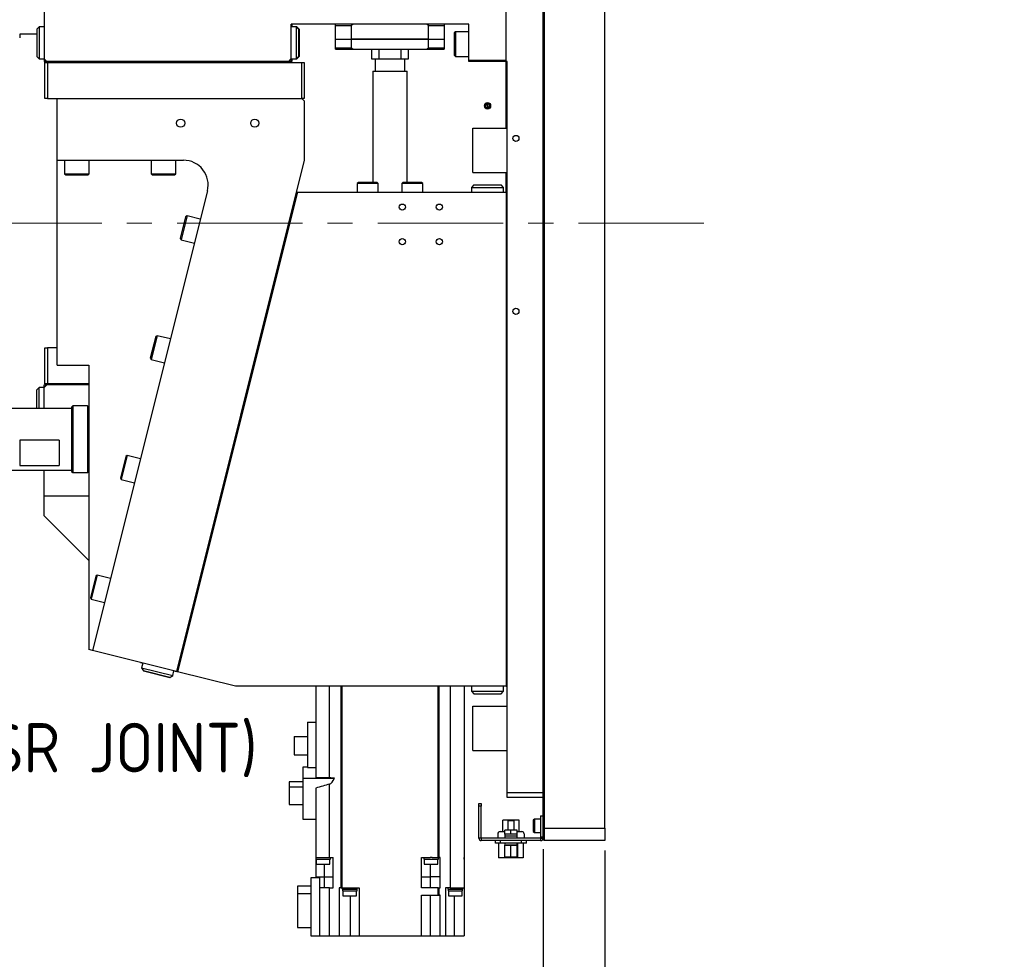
# Model space of a CAD drawing. Header units: millimetres. Extents: x -4576 to 39809, y -642 to 77172.
# Tile 19 of 42: x 486 to 586, y 108 to 203. Entities that reach past the tile are written whole.
import ezdxf
from ezdxf import colors
from ezdxf.entities.mleader import LeaderData, LeaderLine
from ezdxf.math import Vec2, Vec3

# ---------------------------------------------------------------- set-up
doc = ezdxf.new("R2010")
doc.units = ezdxf.units.MM
doc.header["$PDSIZE"] = -1
doc.linetypes.add('CENTER', pattern=[10.16, 6.35, -1.27, 1.27, -1.27])
doc.linetypes.add('CENTERX2', pattern=[20.32, 12.7, -2.54, 2.54, -2.54])
doc.layers.add('AM_5', color=3, linetype='Continuous', lineweight=25)
doc.styles.add('ACISOGDT', font='isocp.shx')
doc.styles.add('SLDTEXTSTYLE1', font='isocp.shx')
doc.styles.get("Standard").update_dxf_attribs({"font": 'isocp.shx', "height": 5})
doc.dimstyles.new('ISO-25$0', dxfattribs={"dimtxt": 4.5, "dimasz": 2.5, "dimexe": 1.25, "dimexo": 0.625, "dimtad": 1, "dimlfac": 4, "dimtxsty": 'ACISOGDT', "dimcen": 2.5, "dimadec": 0, "dimazin": 0, "dimtfac": 1, "dimtmove": 0, "dimatfit": 3, "dimfxl": 1, "dimarcsym": 0})
doc.dimstyles.new('SLDDIMSTYLE6', dxfattribs={"dimtxt": 3.5, "dimasz": 3.5, "dimexe": 0, "dimexo": 0.0625, "dimgap": 0.875, "dimtad": 3, "dimdec": 4, "dimlfac": 4, "dimzin": 12, "dimdsep": 46, "dimtxsty": 'SLDTEXTSTYLE1', "dimsah": 1, "dimcen": 0.09, "dimazin": 3, "dimtfac": 1, "dimtofl": 0, "dimtmove": 0, "dimatfit": 3, "dimfxl": 1, "dimfrac": 2, "dimtolj": 1, "dimtzin": 12, "dimarcsym": 0})

# ---------------------------------------------------------------- blocks, each defined once
blk = doc.blocks.new('*D49')
at = {"layer": 'AM_5', "color": 0, "lineweight": -2, "transparency": 16777216}
for p, q in [((538.954, 119.285), (538.954, 88.398)), ((545.204, 119.16), (545.204, 88.398)), ((535.652, 89.398), (532.35, 89.398)), ((538.954, 89.398), (545.204, 89.398)), ((548.506, 89.398), (558.94, 89.398))]:
    blk.add_line(p, q, dxfattribs=at)
at = {"layer": 'AM_5', "color": 0, "transparency": 16777216}
for points in [[(535.652, 89.949), (535.652, 88.848), (538.954, 89.398)], [(548.506, 89.949), (548.506, 88.848), (545.204, 89.398)]]:
    blk.add_solid(points, dxfattribs=at)
at = {"layer": 'Defpoints', "color": 0, "transparency": 16777216}
for p in [(538.954, 120.285), (545.204, 120.16), (545.204, 89.398)]:
    blk.add_point(p, dxfattribs=at)
at = {"layer": 'AM_5', "color": 0, "transparency": 16777216, "insert": (555.374, 92.673), "char_height": 3.5, "attachment_point": 5, "style": 'ACISOGDT'}
blk.add_mtext('25', dxfattribs=at)
blk = doc.blocks.new('_D_16')
at = {"color": 0, "lineweight": -2, "transparency": 16777216}
for p, q in [((340.95524, 221.38541), (340.95524, 235.33488)), ((316.90118, 168.68529), (295.26203, 156.19192))]:
    blk.add_line(p, q, dxfattribs=at)
blk.add_arc((340.95524, 182.57291), 52.76197, 93.80145, 206.19855, dxfattribs=at)
at = {"color": 0, "transparency": 16777216}
for points in [[(337.43782, 235.80181), (337.47652, 234.63578), (340.95524, 235.33488)], [(294.12811, 159.55414), (293.09895, 159.00464), (295.26203, 156.19192)]]:
    blk.add_solid(points, dxfattribs=at)
at = {"layer": 'Defpoints', "color": 0, "transparency": 16777216}
for p in [(307.0405, 222.99092), (340.95524, 221.32291), (340.95524, 182.57291), (316.95531, 168.71654), (340.95524, 143.82291)]:
    blk.add_point(p, dxfattribs=at)
at = {"color": 0, "lineweight": 15, "transparency": 16777216, "insert": (292.98872, 210.26639), "char_height": 3.5, "attachment_point": 5, "rotation": 60, "style": 'SLDTEXTSTYLE1'}
blk.add_mtext('\\A1;120°', dxfattribs=at)
blk = doc.blocks.new('_D_17')
at = {"color": 0, "lineweight": -2, "transparency": 16777216}
for p, q in [((316.90118, 168.68529), (295.26203, 156.19192)), ((365.00937, 168.68525), (386.64846, 156.19192))]:
    blk.add_line(p, q, dxfattribs=at)
blk.add_arc((340.95524, 182.57291), 52.76198, 213.80145, 326.19855, dxfattribs=at)
at = {"color": 0, "transparency": 16777216}
for points in [[(296.61637, 152.91228), (297.60683, 153.5288), (295.26203, 156.19192)], [(384.30365, 153.5288), (385.29411, 152.91228), (386.64846, 156.19192)]]:
    blk.add_solid(points, dxfattribs=at)
at = {"layer": 'Defpoints', "color": 0, "transparency": 16777216}
for p in [(340.95524, 182.57291), (340.95524, 182.57291), (316.95531, 168.71654), (364.95524, 168.7165), (322.90958, 132.99287)]:
    blk.add_point(p, dxfattribs=at)
at = {"color": 0, "lineweight": 15, "transparency": 16777216, "insert": (340.95524, 132.43593), "char_height": 3.5, "attachment_point": 5, "style": 'SLDTEXTSTYLE1'}
blk.add_mtext('\\A1;120°', dxfattribs=at)
blk = doc.blocks.new('*D126')
at = {"layer": 'AM_5', "color": 0, "lineweight": -2, "transparency": 16777216}
for p, q in [((452.717, 119.286), (452.717, 77.399)), ((545.204, 119.16), (545.204, 77.399)), ((456.019, 78.399), (541.902, 78.399))]:
    blk.add_line(p, q, dxfattribs=at)
at = {"layer": 'AM_5', "color": 0, "transparency": 16777216}
for points in [[(456.019, 78.949), (456.019, 77.848), (452.717, 78.399)], [(541.902, 78.949), (541.902, 77.848), (545.204, 78.399)]]:
    blk.add_solid(points, dxfattribs=at)
at = {"layer": 'Defpoints', "color": 0, "transparency": 16777216}
for p in [(452.717, 120.286), (545.204, 120.16), (545.204, 78.399)]:
    blk.add_point(p, dxfattribs=at)
at = {"layer": 'AM_5', "color": 0, "transparency": 16777216, "insert": (498.96, 81.673), "char_height": 3.5, "attachment_point": 5, "style": 'ACISOGDT'}
blk.add_mtext('370{\\Fisocp,extfont|c128;（原点）}', dxfattribs=at)
blk = doc.blocks.new('TIL3Z-2004PR')
at = {"color": 0, "lineweight": 15}
for base, line1, line2, picture, middle in [((307.040501, 222.990924), ((340.955243, 221.322907), (340.955243, 143.822907)), ((316.955311, 168.71654), (340.955243, 182.572907)), '_D_16', (295.262034, 208.953894)), ((322.909584, 132.992867), ((316.955311, 168.71654), (340.955243, 182.572907)), ((340.955243, 182.572907), (364.955243, 168.716501)), '_D_17', (340.955243, 129.81093))]:
    dim = blk.add_angular_dim_2l(base=base, line1=line1, line2=line2, dimstyle='SLDDIMSTYLE6', dxfattribs=at)
    dim.commit()
    dim.dimension.update_dxf_attribs({"geometry": picture, "text_midpoint": middle, "dimtype": 130})

msp = doc.modelspace()

# ---------------------------------------------------------------- linework, layer by layer
at = {"color": 7, "linetype": 'Continuous', "lineweight": 25}
for p, q in [((538.954, 121.462), (538.954, 243.859)), ((539.079, 243.91), (539.079, 121.41)), ((545.204, 121.41), (545.204, 243.91)), ((535.204, 199.035), (535.204, 226.535)), ((488.454, 210.285), (488.454, 199.285)), ((487.954, 202.535), (487.704, 202.285)), ((488.454, 202.535), (487.954, 202.535)), ((487.954, 202.535), (487.954, 199.285)), ((531.454, 202.785), (513.454, 202.785)), ((513.454, 199.285), (513.454, 202.785)), ((513.954, 202.535), (513.454, 202.535)), ((513.517, 202.785), (513.517, 202.535)), ((514.017, 202.535), (513.954, 202.535)), ((514.204, 202.285), (513.954, 202.535)), ((513.954, 202.535), (513.954, 199.285)), ((514.267, 202.285), (514.017, 202.535)), ((514.017, 202.535), (514.017, 202.473)), ((517.954, 202.66), (517.954, 202.785)), ((517.954, 202.66), (519.541, 202.66)), ((517.954, 201.29), (517.954, 202.66)), ((519.761, 202.785), (519.541, 202.66)), ((519.541, 202.66), (519.541, 201.29)), ((527.367, 202.66), (527.148, 202.785)), ((527.367, 201.29), (527.367, 202.66)), ((527.367, 202.66), (528.954, 202.66)), ((528.954, 202.785), (528.954, 202.66)), ((528.954, 202.66), (528.954, 201.29)), ((531.454, 199.16), (531.454, 202.785)), ((487.704, 201.785), (485.967, 201.785)), ((485.967, 201.785), (485.967, 201.41)), ((487.704, 202.285), (487.704, 199.535)), ((514.204, 202.285), (514.204, 199.535)), ((514.267, 202.285), (514.267, 199.535)), ((530.079, 202.035), (529.954, 201.91)), ((529.954, 201.91), (529.954, 199.66)), ((531.454, 202.035), (530.079, 202.035)), ((530.079, 202.035), (530.079, 199.535)), ((517.954, 201.29), (519.541, 201.29)), ((517.954, 200.41), (517.954, 201.285)), ((517.954, 201.285), (519.541, 201.285)), ((517.954, 200.41), (519.541, 200.41)), ((517.954, 200.285), (517.954, 200.41)), ((517.957, 201.29), (517.957, 201.285)), ((519.541, 201.29), (527.367, 201.29)), ((519.541, 201.285), (519.541, 200.41)), ((527.367, 201.285), (519.541, 201.285)), ((519.541, 200.41), (519.761, 200.285)), ((519.546, 201.285), (519.546, 201.29)), ((527.148, 200.285), (527.367, 200.41)), ((527.362, 201.29), (527.362, 201.285)), ((527.367, 201.29), (528.954, 201.29)), ((527.367, 200.41), (527.367, 201.285)), ((527.367, 201.285), (528.954, 201.285)), ((527.367, 200.41), (528.954, 200.41)), ((528.952, 201.285), (528.952, 201.29)), ((528.954, 201.285), (528.954, 200.41)), ((528.954, 200.41), (528.954, 200.285)), ((487.704, 199.535), (487.954, 199.285)), ((513.954, 199.285), (514.204, 199.535)), ((514.017, 199.285), (514.267, 199.535)), ((517.954, 200.285), (519.761, 200.285)), ((519.761, 200.285), (527.148, 200.285)), ((521.579, 200.285), (521.579, 199.285)), ((522.329, 200.285), (522.329, 199.285)), ((524.579, 199.285), (524.579, 200.285)), ((525.329, 199.285), (525.329, 200.285)), ((527.148, 200.285), (528.954, 200.285)), ((529.954, 199.66), (530.079, 199.535)), ((530.079, 199.535), (531.454, 199.535)), ((487.954, 199.285), (488.454, 199.285)), ((488.454, 199.285), (488.454, 199.035)), ((488.454, 199.285), (488.704, 199.035)), ((488.704, 199.035), (488.454, 199.035)), ((488.517, 198.91), (488.517, 199.035)), ((488.517, 195.285), (488.517, 198.91)), ((488.517, 198.91), (488.767, 198.91)), ((513.204, 199.035), (488.704, 199.035)), ((488.767, 198.91), (488.767, 195.285)), ((488.767, 198.91), (514.517, 198.91)), ((511.017, 198.91), (511.017, 199.035)), ((513.204, 199.035), (513.454, 199.285)), ((513.454, 199.035), (513.204, 199.035)), ((513.454, 199.285), (513.954, 199.285)), ((513.454, 199.285), (513.454, 199.035)), ((513.517, 199.035), (513.454, 199.035)), ((513.517, 199.285), (513.517, 199.035)), ((513.954, 199.285), (514.017, 199.285)), ((514.017, 199.348), (514.017, 199.285)), ((514.517, 195.285), (514.517, 198.91)), ((514.517, 198.91), (514.767, 198.91)), ((514.767, 198.91), (514.767, 195.285)), ((521.579, 199.285), (522.329, 199.285)), ((521.954, 199.285), (521.954, 198.035)), ((522.329, 199.285), (523.454, 199.285)), ((523.454, 199.285), (524.579, 199.285)), ((524.579, 199.285), (525.329, 199.285)), ((524.954, 198.035), (524.954, 199.285)), ((531.454, 199.16), (535.204, 199.16)), ((531.454, 199.035), (531.454, 199.16)), ((535.204, 199.035), (531.454, 199.035)), ((535.204, 192.285), (535.204, 199.035)), ((535.329, 199.035), (535.204, 199.035)), ((535.329, 125.035), (535.329, 199.035)), ((521.704, 198.035), (521.704, 186.785)), ((521.704, 198.035), (523.454, 198.035)), ((523.454, 198.035), (525.204, 198.035)), ((525.204, 186.785), (525.204, 198.035)), ((488.767, 195.285), (488.517, 195.285)), ((488.767, 195.285), (514.517, 195.285)), ((489.767, 189.035), (489.767, 195.285)), ((489.767, 195.285), (514.517, 195.285)), ((514.767, 195.285), (514.517, 195.285)), ((514.767, 195.035), (514.517, 195.285)), ((514.767, 195.035), (514.767, 189.035)), ((533.113, 194.535), (533.221, 194.723)), ((533.221, 194.348), (533.113, 194.535)), ((533.221, 194.723), (533.437, 194.723)), ((533.329, 194.834), (533.329, 194.848)), ((533.329, 194.535), (533.329, 194.723)), ((533.329, 194.535), (533.329, 194.348)), ((533.437, 194.723), (533.546, 194.535)), ((533.546, 194.535), (533.437, 194.348)), ((533.437, 194.348), (533.221, 194.348)), ((533.329, 194.237), (533.329, 194.223)), ((531.829, 187.785), (531.829, 192.285)), ((531.829, 192.285), (535.329, 192.285)), ((489.767, 189.035), (502.545, 189.035)), ((489.767, 168.285), (489.767, 189.035)), ((490.517, 189.035), (490.517, 187.66)), ((493.017, 187.66), (493.017, 189.035)), ((499.267, 189.035), (499.267, 187.66)), ((501.767, 187.66), (501.767, 189.035)), ((514.767, 189.035), (501.829, 137.285)), ((490.517, 187.66), (490.642, 187.535)), ((490.517, 187.66), (493.017, 187.66)), ((490.642, 187.535), (492.892, 187.535)), ((492.892, 187.535), (493.017, 187.66)), ((499.267, 187.66), (499.392, 187.535)), ((499.267, 187.66), (501.767, 187.66)), ((499.392, 187.535), (501.642, 187.535)), ((501.642, 187.535), (501.767, 187.66)), ((531.829, 187.785), (535.329, 187.785)), ((535.204, 185.785), (535.204, 187.785)), ((520.267, 186.785), (520.142, 186.66)), ((520.142, 186.66), (520.142, 185.785)), ((522.267, 186.66), (520.142, 186.66)), ((522.142, 186.785), (520.267, 186.785)), ((522.267, 186.66), (522.142, 186.785)), ((522.267, 185.785), (522.267, 186.66)), ((524.767, 186.785), (524.642, 186.66)), ((524.642, 186.66), (524.642, 185.785)), ((526.767, 186.66), (524.642, 186.66)), ((526.642, 186.785), (524.767, 186.785)), ((526.767, 186.66), (526.642, 186.785)), ((526.767, 185.785), (526.767, 186.66)), ((531.954, 186.535), (531.704, 186.285)), ((531.954, 186.535), (534.704, 186.535)), ((531.954, 186.535), (534.704, 186.535)), ((534.954, 186.285), (534.704, 186.535)), ((504.971, 185.929), (493.34, 139.408)), ((514.083, 185.785), (501.949, 137.248)), ((513.954, 185.785), (514.083, 185.785)), ((514.083, 185.785), (535.204, 185.785)), ((531.704, 186.285), (531.704, 185.785)), ((531.704, 186.285), (534.954, 186.285)), ((534.954, 185.785), (534.954, 186.285)), ((535.204, 185.785), (535.204, 135.785)), ((535.204, 185.785), (535.329, 185.785)), ((502.769, 183.307), (502.223, 181.124)), ((502.921, 183.398), (502.314, 180.972)), ((502.921, 183.398), (502.769, 183.307)), ((504.255, 183.064), (502.921, 183.398)), ((502.223, 181.124), (502.314, 180.972)), ((502.314, 180.972), (503.648, 180.639)), ((499.737, 171.18), (499.192, 168.997)), ((499.889, 171.271), (499.283, 168.845)), ((499.889, 171.271), (499.737, 171.18)), ((501.223, 170.937), (499.889, 171.271)), ((488.517, 166.41), (488.517, 170.035)), ((488.517, 170.035), (488.767, 170.035)), ((488.767, 170.035), (488.767, 166.41)), ((489.767, 170.035), (488.767, 170.035)), ((499.192, 168.997), (499.283, 168.845)), ((499.283, 168.845), (500.617, 168.512)), ((489.767, 168.285), (492.967, 168.285)), ((492.967, 168.285), (492.967, 139.501)), ((487.954, 166.035), (487.704, 165.785)), ((487.704, 163.91), (487.704, 165.785)), ((488.454, 166.035), (487.954, 166.035)), ((487.954, 163.91), (487.954, 166.035)), ((488.454, 166.035), (488.454, 166.285)), ((488.454, 166.285), (488.704, 166.285)), ((488.704, 166.285), (488.454, 166.035)), ((488.454, 163.91), (488.454, 166.035)), ((488.767, 166.41), (488.517, 166.41)), ((488.517, 166.41), (488.517, 166.285)), ((492.967, 166.285), (488.704, 166.285)), ((492.967, 166.41), (488.767, 166.41)), ((491.217, 163.91), (484.842, 163.91)), ((491.342, 164.16), (491.217, 164.035)), ((491.217, 164.035), (491.217, 157.535)), ((492.842, 164.16), (491.342, 164.16)), ((491.342, 164.16), (491.342, 159.089)), ((492.967, 164.035), (492.842, 164.16)), ((492.842, 164.16), (492.842, 157.41)), ((489.967, 160.696), (485.967, 160.696)), ((485.967, 160.696), (485.967, 158.125)), ((489.967, 160.696), (489.967, 158.125)), ((491.342, 159.089), (491.342, 157.41)), ((496.706, 159.053), (496.16, 156.87)), ((496.857, 159.144), (496.251, 156.719)), ((496.857, 159.144), (496.706, 159.053)), ((498.191, 158.81), (496.857, 159.144)), ((484.842, 157.66), (491.217, 157.66)), ((485.967, 158.125), (489.967, 158.125)), ((488.454, 155.035), (488.454, 157.66)), ((491.217, 157.535), (491.342, 157.41)), ((492.842, 157.41), (492.967, 157.535)), ((491.342, 157.41), (492.842, 157.41)), ((496.16, 156.87), (496.251, 156.719)), ((496.251, 156.719), (497.585, 156.385)), ((492.967, 155.035), (488.454, 155.035)), ((488.454, 153.035), (488.454, 155.035)), ((488.454, 153.035), (492.967, 148.523)), ((493.674, 146.926), (493.128, 144.743)), ((493.826, 147.017), (493.219, 144.592)), ((493.826, 147.017), (493.674, 146.926)), ((495.159, 146.684), (493.826, 147.017)), ((493.128, 144.743), (493.219, 144.592)), ((493.219, 144.592), (494.553, 144.258)), ((493.34, 139.408), (492.967, 139.501)), ((501.829, 137.285), (493.34, 139.408)), ((498.191, 138.195), (498.189, 138.188)), ((498.189, 138.188), (498.432, 138.127)), ((498.312, 137.649), (498.311, 137.642)), ((498.311, 137.642), (498.493, 137.339)), ((498.311, 137.642), (498.318, 137.64)), ((498.434, 138.134), (498.312, 137.649)), ((498.312, 137.649), (498.494, 137.346)), ((498.312, 137.649), (501.465, 136.861)), ((498.434, 138.134), (498.432, 138.127)), ((501.16, 136.672), (498.493, 137.339)), ((498.493, 137.339), (501.16, 136.672)), ((498.494, 137.346), (501.162, 136.679)), ((501.16, 136.672), (501.464, 136.854)), ((501.162, 136.679), (501.465, 136.861)), ((501.456, 136.856), (501.464, 136.854)), ((501.464, 136.854), (501.465, 136.861)), ((501.465, 136.861), (501.587, 137.346)), ((501.587, 137.346), (501.585, 137.339)), ((501.585, 137.339), (501.827, 137.278)), ((501.827, 137.278), (501.779, 137.29)), ((501.829, 137.285), (501.827, 137.278)), ((501.949, 137.248), (501.827, 137.278)), ((507.799, 135.785), (501.949, 137.248)), ((535.204, 135.785), (507.799, 135.785)), ((515.954, 135.785), (515.954, 126.53)), ((517.344, 126.506), (517.344, 135.785)), ((518.465, 135.785), (518.465, 115.385)), ((518.564, 135.785), (518.564, 115.385)), ((528.344, 118.46), (528.344, 135.785)), ((528.444, 118.46), (528.444, 135.785)), ((529.564, 135.785), (529.564, 115.385)), ((530.954, 135.785), (530.954, 115.385)), ((531.704, 135.785), (531.704, 135.285)), ((534.954, 135.285), (534.954, 135.785)), ((535.204, 135.785), (535.329, 135.785)), ((531.704, 135.285), (531.954, 135.035)), ((531.704, 135.285), (534.954, 135.285)), ((531.954, 135.035), (534.704, 135.035)), ((534.704, 135.035), (534.954, 135.285)), ((531.829, 129.285), (531.829, 133.785)), ((531.829, 133.785), (535.329, 133.785)), ((515.104, 132.135), (515.104, 127.548)), ((515.104, 132.135), (515.954, 132.135)), ((513.754, 130.692), (513.754, 128.829)), ((513.754, 130.692), (515.104, 130.692)), ((513.754, 128.829), (515.104, 128.829)), ((531.829, 129.285), (535.329, 129.285)), ((515.104, 127.581), (514.629, 127.581)), ((514.629, 127.581), (514.629, 126.472)), ((515.104, 127.548), (515.954, 127.548)), ((513.254, 126.12), (513.254, 125.612)), ((514.629, 126.12), (513.254, 126.12)), ((513.254, 125.612), (514.629, 125.612)), ((513.254, 125.612), (513.254, 123.801)), ((514.629, 126.472), (517.836, 126.472)), ((514.629, 126.472), (514.629, 122.34)), ((517.344, 126.506), (515.954, 126.53)), ((517.344, 118.46), (517.344, 125.886)), ((515.954, 125.47), (515.954, 118.46)), ((535.329, 125.035), (538.954, 125.035)), ((535.329, 124.535), (535.329, 125.035)), ((513.254, 123.801), (514.629, 123.801)), ((532.454, 123.66), (532.454, 123.91)), ((532.454, 123.91), (532.704, 123.91)), ((532.704, 123.66), (532.454, 123.66)), ((532.454, 120.41), (532.454, 123.66)), ((532.704, 123.91), (532.704, 123.66)), ((532.704, 120.41), (532.704, 123.66)), ((538.954, 124.535), (535.329, 124.535)), ((538.704, 122.66), (538.954, 122.66)), ((538.704, 122.66), (538.704, 120.535)), ((514.629, 122.34), (515.954, 122.34)), ((536.539, 122.239), (534.87, 122.239)), ((534.87, 121.085), (534.87, 122.239)), ((535.429, 122.21), (535.379, 122.16)), ((535.379, 122.16), (535.379, 121.21)), ((536.029, 122.16), (535.379, 122.16)), ((535.429, 122.21), (535.979, 122.21)), ((536.029, 122.16), (535.979, 122.21)), ((536.029, 121.21), (536.029, 122.16)), ((536.539, 121.085), (536.539, 122.239)), ((538.079, 122.348), (537.954, 122.223)), ((537.954, 122.223), (537.954, 121.942)), ((537.954, 121.942), (537.954, 121.098)), ((538.704, 122.348), (538.079, 122.348)), ((538.079, 122.348), (538.079, 122.004)), ((538.079, 122.004), (538.079, 120.973)), ((534.367, 120.835), (534.367, 120.41)), ((534.617, 121.085), (535.079, 121.085)), ((535.079, 120.81), (535.079, 121.21)), ((535.704, 121.21), (535.079, 121.21)), ((535.079, 120.81), (535.079, 120.61)), ((535.704, 120.81), (535.079, 120.81)), ((535.704, 120.81), (535.704, 121.21)), ((536.329, 121.21), (535.704, 121.21)), ((536.329, 120.81), (535.704, 120.81)), ((536.329, 120.81), (536.329, 121.21)), ((536.329, 121.085), (536.792, 121.085)), ((536.329, 120.61), (536.329, 120.81)), ((537.042, 120.835), (537.042, 120.41)), ((537.954, 121.098), (538.079, 120.973)), ((538.079, 120.973), (538.704, 120.973)), ((538.954, 121.462), (539.079, 121.41)), ((538.954, 120.285), (538.954, 121.462)), ((539.079, 121.41), (539.079, 120.16)), ((539.079, 121.41), (545.204, 121.41)), ((545.204, 121.41), (545.204, 120.16)), ((532.704, 120.41), (532.454, 120.41)), ((532.704, 120.41), (532.704, 120.16)), ((538.704, 120.41), (532.704, 120.41)), ((538.704, 120.16), (532.704, 120.16)), ((534.129, 119.91), (534.129, 120.16)), ((534.629, 119.91), (534.129, 119.91)), ((534.454, 119.91), (534.454, 118.41)), ((534.629, 119.91), (534.629, 120.16)), ((536.779, 119.91), (534.629, 119.91)), ((535.079, 120.61), (535.079, 120.41)), ((536.329, 120.61), (535.079, 120.61)), ((535.079, 119.91), (535.079, 119.71)), ((535.079, 119.71), (535.392, 119.71)), ((535.079, 118.566), (535.079, 119.655)), ((536.329, 119.71), (535.389, 119.71)), ((535.704, 119.655), (535.392, 119.71)), ((535.392, 119.71), (536.017, 119.71)), ((535.704, 118.566), (535.704, 119.655)), ((536.329, 119.655), (536.017, 119.71)), ((536.017, 119.71), (536.329, 119.71)), ((536.329, 120.41), (536.329, 120.61)), ((536.329, 119.71), (536.329, 119.91)), ((536.329, 118.566), (536.329, 119.655)), ((536.37, 119.91), (536.37, 118.41)), ((536.779, 119.91), (536.779, 120.16)), ((537.279, 119.91), (536.779, 119.91)), ((536.954, 119.91), (536.954, 118.41)), ((537.279, 119.91), (537.279, 120.16)), ((538.704, 120.535), (538.954, 120.535)), ((538.704, 120.535), (538.704, 120.41)), ((538.704, 120.41), (538.954, 120.41)), ((538.704, 120.41), (538.704, 120.16)), ((538.954, 120.285), (539.079, 120.16)), ((545.204, 120.16), (539.079, 120.16)), ((515.945, 118.46), (515.945, 118.285)), ((515.954, 118.46), (515.945, 118.46)), ((515.945, 118.285), (516.683, 118.285)), ((515.954, 118.46), (517.344, 118.46)), ((515.954, 118.285), (515.954, 116.51)), ((515.995, 118.285), (515.995, 117.785)), ((515.995, 117.785), (516.683, 117.785)), ((516.683, 118.285), (517.42, 118.285)), ((516.683, 117.785), (517.37, 117.785)), ((516.832, 116.51), (516.832, 117.785)), ((517.344, 118.46), (517.707, 118.46)), ((517.37, 117.785), (517.37, 118.285)), ((517.42, 118.285), (517.42, 118.46)), ((517.707, 116.51), (517.707, 118.46)), ((526.653, 116.51), (526.653, 118.46)), ((526.653, 118.46), (527.507, 118.46)), ((526.882, 118.46), (526.882, 118.285)), ((526.882, 118.285), (527.62, 118.285)), ((526.932, 118.285), (526.932, 117.785)), ((526.932, 117.785), (527.62, 117.785)), ((527.733, 118.46), (527.507, 118.46)), ((527.528, 117.785), (527.528, 116.51)), ((527.62, 118.285), (528.357, 118.285)), ((527.62, 117.785), (528.307, 117.785)), ((527.733, 118.46), (528.344, 118.46)), ((528.307, 117.785), (528.307, 118.285)), ((528.344, 118.46), (528.444, 118.46)), ((528.357, 118.285), (528.357, 118.46)), ((528.525, 118.46), (528.444, 118.46)), ((528.525, 116.51), (528.525, 118.46)), ((530.963, 118.46), (530.954, 118.46)), ((530.954, 118.285), (530.963, 118.285)), ((530.963, 118.285), (530.963, 118.46)), ((535.285, 118.41), (534.454, 118.41)), ((535.079, 118.566), (535.392, 118.51)), ((535.079, 118.51), (535.392, 118.51)), ((535.285, 118.51), (535.285, 118.41)), ((536.37, 118.41), (535.285, 118.41)), ((535.392, 118.51), (536.017, 118.51)), ((535.704, 118.566), (536.017, 118.51)), ((536.017, 118.51), (536.329, 118.51)), ((536.954, 118.41), (536.37, 118.41)), ((515.454, 116.385), (515.454, 110.51)), ((516.329, 116.385), (515.454, 116.385)), ((515.954, 116.51), (515.954, 116.385)), ((515.954, 116.51), (516.828, 116.51)), ((516.329, 116.385), (516.329, 110.51)), ((516.828, 115.385), (516.828, 116.51)), ((516.828, 116.51), (517.703, 116.51)), ((517.703, 115.385), (517.703, 116.51)), ((517.703, 116.51), (517.707, 116.51)), ((526.653, 116.51), (526.654, 116.51)), ((526.654, 115.385), (526.654, 116.51)), ((526.654, 116.51), (527.529, 116.51)), ((527.529, 116.51), (527.529, 115.385)), ((528.524, 116.51), (527.529, 116.51)), ((528.524, 115.385), (528.524, 116.51)), ((528.524, 116.51), (528.525, 116.51)), ((514.079, 115.56), (514.079, 114.817)), ((515.454, 115.56), (514.079, 115.56)), ((514.079, 114.817), (514.079, 111.36)), ((514.079, 114.817), (515.454, 114.817)), ((517.344, 115.385), (516.329, 115.385)), ((517.344, 110.51), (517.344, 115.385)), ((517.344, 115.385), (517.703, 115.385)), ((518.327, 115.385), (518.327, 110.51)), ((518.465, 115.385), (518.327, 115.385)), ((518.465, 115.385), (518.564, 115.385)), ((518.564, 115.385), (520.329, 115.385)), ((518.63, 115.385), (518.63, 115.26)), ((518.63, 115.26), (519.38, 115.26)), ((518.643, 115.26), (518.643, 115.085)), ((518.643, 115.085), (519.38, 115.085)), ((518.693, 115.085), (518.693, 114.585)), ((519.38, 115.26), (520.13, 115.26)), ((519.38, 115.085), (520.118, 115.085)), ((520.068, 114.585), (520.068, 115.085)), ((520.118, 115.085), (520.118, 115.26)), ((520.13, 115.26), (520.13, 115.385)), ((520.329, 115.385), (520.329, 110.51)), ((528.344, 115.385), (526.654, 115.385)), ((528.344, 114.635), (528.344, 115.385)), ((528.344, 115.385), (528.444, 115.385)), ((528.444, 114.635), (528.444, 115.385)), ((528.444, 115.385), (528.524, 115.385)), ((529.564, 115.385), (529.079, 115.385)), ((529.079, 115.385), (529.079, 110.51)), ((529.326, 115.385), (529.326, 115.26)), ((529.326, 115.26), (530.076, 115.26)), ((529.339, 115.26), (529.339, 115.085)), ((529.339, 115.085), (530.076, 115.085)), ((529.389, 115.085), (529.389, 114.585)), ((529.564, 115.385), (530.954, 115.385)), ((530.076, 115.26), (530.826, 115.26)), ((530.076, 115.085), (530.814, 115.085)), ((530.764, 114.585), (530.764, 115.085)), ((530.814, 115.085), (530.814, 115.26)), ((530.826, 115.26), (530.826, 115.385)), ((530.954, 115.385), (530.954, 110.51)), ((518.693, 114.585), (519.38, 114.585)), ((519.38, 114.585), (520.068, 114.585)), ((519.454, 110.51), (519.454, 114.585)), ((526.654, 114.635), (528.344, 114.635)), ((526.654, 110.51), (526.654, 114.635)), ((527.529, 114.635), (527.529, 110.51)), ((528.344, 114.635), (528.444, 114.635)), ((528.524, 114.635), (528.444, 114.635)), ((528.524, 110.51), (528.524, 114.635)), ((529.389, 114.585), (530.076, 114.585)), ((529.954, 114.585), (529.954, 110.51)), ((530.076, 114.585), (530.764, 114.585)), ((514.079, 111.36), (515.454, 111.36)), ((515.454, 110.51), (516.329, 110.51)), ((516.329, 110.51), (517.344, 110.51)), ((517.344, 110.51), (518.327, 110.51)), ((518.327, 110.51), (519.454, 110.51)), ((519.454, 110.51), (520.329, 110.51)), ((520.329, 110.51), (526.654, 110.51)), ((526.654, 110.51), (527.529, 110.51)), ((527.529, 110.51), (528.524, 110.51)), ((528.524, 110.51), (529.079, 110.51)), ((529.079, 110.51), (529.954, 110.51)), ((529.954, 110.51), (530.954, 110.51))]:
    msp.add_line(p, q, dxfattribs=at)
at = {"color": 7, "linetype": 'CENTERX2', "lineweight": 18}
msp.add_line((555.236, 182.661), (447.088, 182.661), dxfattribs=at)
at = {"color": 7, "linetype": 'Continuous', "lineweight": 25}
for centre, radius in [((533.329, 194.535), 0.312), ((502.267, 192.785), 0.412), ((509.767, 192.785), 0.412), ((536.204, 191.235), 0.312), ((524.704, 184.285), 0.312), ((528.454, 184.285), 0.312), ((524.704, 180.785), 0.312), ((528.454, 180.785), 0.312), ((536.204, 173.735), 0.312)]:
    msp.add_circle(centre, radius, dxfattribs=at)
for centre, radius, start, end in [((533.329, 194.535), 0.298, 90, 270), ((533.329, 194.535), 0.188, 150, 210), ((533.329, 194.535), 0.187, 90, 150), ((533.329, 194.535), 0.188, 210, 270), ((533.329, 194.535), 0.298, 270, 90), ((533.329, 194.535), 0.187, 30, 90), ((533.329, 194.535), 0.188, 270, 330), ((533.329, 194.535), 0.188, 330, 30), ((502.545, 186.535), 2.5, 345.96376, 90), ((534.617, 120.835), 0.25, 90, 180), ((536.792, 120.835), 0.25, 360, 90), ((532.704, 120.41), 0.25, 180, 270), ((538.704, 120.41), 0.25, 270, 0)]:
    msp.add_arc(centre, radius, start, end, dxfattribs=at)
for centre, major_axis, start_param, end_param in [((523.454, -269), (0, 395.705), 0.06436, 0.07903), ((517.267, 126.219), (1.2, 0), 1.077184, 1.506437), ((517.267, 130.874), (0, 4.998), 3.205953, 3.63523)]:
    msp.add_ellipse(centre, major_axis=major_axis, ratio=0.240079, start_param=start_param, end_param=end_param, dxfattribs=at)
for points, knots in [([(535.392, 119.71), (535.384, 119.71), (535.279, 119.71), (535.175, 119.681), (535.079, 119.655)], [0, 0, 0, 0, 0.070139, 1, 1, 1, 1]), ([(535.079, 119.655), (535.079, 119.662), (535.079, 119.695), (535.079, 119.704), (535.079, 119.71)], [0, 0, 0, 0, 0.230539, 1, 1, 1, 1]), ([(536.017, 119.71), (536.009, 119.71), (535.904, 119.71), (535.8, 119.681), (535.704, 119.655)], [0, 0, 0, 0, 0.070139, 1, 1, 1, 1]), ([(536.329, 119.71), (536.329, 119.704), (536.329, 119.695), (536.329, 119.662), (536.329, 119.655)], [0, 0, 0, 0, 0.769461, 1, 1, 1, 1]), ([(535.079, 118.51), (535.079, 118.517), (535.079, 118.526), (535.079, 118.559), (535.079, 118.566)], [0, 0, 0, 0, 0.769461, 1, 1, 1, 1]), ([(535.392, 118.51), (535.399, 118.51), (535.505, 118.511), (535.608, 118.54), (535.704, 118.566)], [0, 0, 0, 0, 0.070139, 1, 1, 1, 1]), ([(536.017, 118.51), (536.024, 118.51), (536.13, 118.511), (536.233, 118.54), (536.329, 118.566)], [0, 0, 0, 0, 0.070139, 1, 1, 1, 1]), ([(536.329, 118.566), (536.329, 118.559), (536.329, 118.526), (536.329, 118.517), (536.329, 118.51)], [0, 0, 0, 0, 0.230539, 1, 1, 1, 1])]:
    msp.add_open_spline(points, degree=3, knots=knots, dxfattribs=at)

# ---------------------------------------------------------------- block references
at = {"linetype": 'CENTER', "xscale": 76.77343235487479, "yscale": 304.020825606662, "zscale": 76.77343235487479}
msp.add_blockref('TIL3Z-2004PR', (751.384, -10.526), dxfattribs=at)

# ---------------------------------------------------------------- dimensions: what is measured, and where the dimension line sits
at = {"layer": 'AM_5'}
dim = msp.add_linear_dim(base=(545.204, 78.399), p1=(452.717, 120.286), p2=(545.204, 120.16), angle=360, text='<>{\\Fisocp,extfont|c128;（原点）}', dimstyle='ISO-25$0', override={"dimtxt": 3.5, "dimasz": 3.302, "dimexe": 1, "dimexo": 1, "dimgap": 1.524, "dimtih": 1, "dimtoh": 1, "dimdec": 0, "dimzin": 1, "dimpost": '', "dimadec": 2, "dimtzin": 1}, dxfattribs=at)
dim.commit()
dim.dimension.update_dxf_attribs({"geometry": '*D126', "text_midpoint": (498.96, 78.399), "dimtype": 160})
dim = msp.add_linear_dim(base=(545.204, 89.398), p1=(538.954, 120.285), p2=(545.204, 120.16), angle=0, dimstyle='ISO-25$0', override={"dimtxt": 3.5, "dimasz": 3.302, "dimexe": 1, "dimexo": 1, "dimgap": 1.524, "dimtih": 1, "dimtoh": 1, "dimdec": 0, "dimzin": 1, "dimpost": '', "dimadec": 2, "dimtzin": 1}, dxfattribs=at)
dim.commit()
dim.dimension.update_dxf_attribs({"geometry": '*D49', "text_midpoint": (555.374, 92.673)})

# ---------------------------------------------------------------- leaders
ml = msp.add_multileader_mtext('Standard')
ml.set_content('{\\Fisocp,extfont|c128;θx旋回中心}', color=256, style='STANDARD')
ml.set_leader_properties()
ml.build(insert=Vec2(0, 0))
ml.multileader.update_dxf_attribs({"text_right_attachment_type": 6, "dogleg_length": 0.36})
ctx = ml.context
ctx.base_point, ctx.char_height, ctx.plane_origin = Vec3(497.993, 263.566), 5, Vec3(550.644, 240.327)
ctx.right_attachment = 6
notes = []
notes.append((ctx, [(0, (1, 1, 0), (497.633, 263.566), (1, 0), 0.36, [(0, [(476.217, 182.661)], 0, [])])]))
ctx.mtext.insert, ctx.mtext.flow_direction = Vec3(499.993, 266.066), 5
ml = msp.add_multileader_mtext('Standard')
ml.set_content('{\\Fisocp,extfont|c128;(SR JOINT)}', color=256, style='STANDARD')
ml.set_leader_properties()
ml.build(insert=Vec2(0, 0))
ml.multileader.update_dxf_attribs({"text_right_attachment_type": 6, "dogleg_length": 0.36})
ctx = ml.context
ctx.base_point, ctx.char_height, ctx.plane_origin = Vec3(479.133, 129.445), 5, Vec3(493.131, 128.359)
ctx.right_attachment = 6
notes.append((ctx, [(0, (1, 1, 0), (478.773, 129.445), (1, 0), 0.36, [(0, [(471.898, 148.377)], 0, [])])]))
ctx.mtext.insert, ctx.mtext.flow_direction = Vec3(481.133, 132.07), 5
for ctx, leaders in notes:
    for number, flags, end, landing, length, lines in leaders:
        leader = LeaderData()
        leader.index, (leader.has_last_leader_line, leader.has_dogleg_vector, leader.attachment_direction) = number, flags
        leader.last_leader_point, leader.dogleg_vector, leader.dogleg_length = Vec3(end), Vec3(landing), length
        for number, points, colour, breaks in lines:
            line = LeaderLine()
            line.index, line.vertices, line.color, line.breaks = number, Vec3.list(points), colors.encode_raw_color(colour), breaks
            leader.lines.append(line)
        ctx.leaders.append(leader)

doc.saveas('drawing.dxf')
